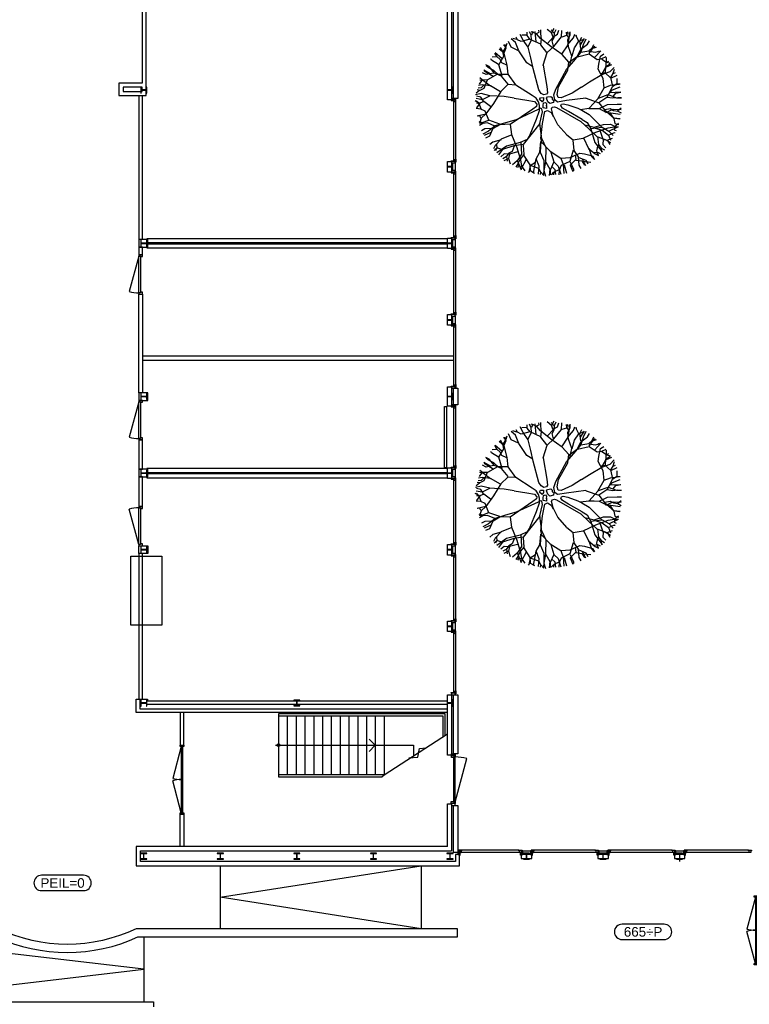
# Model space of a CAD drawing. Header units: millimetres. Extents: x 7256 to 213640, y 21030 to 164335.
# Tile 19 of 70: x 77547 to 96613, y 84586 to 110292. Entities that reach past the tile are written whole.
import ezdxf
from ezdxf.enums import TextEntityAlignment as Align

# ---------------------------------------------------------------- set-up
doc = ezdxf.new("R2010")
doc.units = ezdxf.units.MM
doc.header["$LTSCALE"] = 100
for name, color, linetype in [('AA28----_KONSTRUKTIE', 252, 'Continuous'), ('AL21----_BUITENWAND', 3, 'Continuous'), ('AL22----_BINNENWAND', 2, 'Continuous'), ('AL24----_TRAPPEN', 8, 'Continuous'), ('AL28----_KONSTRUKTIE_BETON', 3, 'Continuous'), ('AL28----_KONSTRUKTIE_STAAL', 1, 'Continuous'), ('AL31----_BUITENKOZIJNEN', 1, 'Continuous'), ('AL32----_BINNENKOZIJNEN', 1, 'Continuous'), ('AL51----_RADIATOREN', 8, 'Continuous'), ('AL90----_GROEN', 3, 'Continuous'), ('AM23----_VLOERPEIL_ORG', 242, 'Continuous')]:
    doc.layers.add(name, color=color, linetype=linetype)
doc.styles.get("Standard").update_dxf_attribs({"font": 'arial.ttf'})

# ---------------------------------------------------------------- blocks, each defined once
blk = doc.blocks.new('HEA 160')
at = {"layer": 'AA28----_KONSTRUKTIE'}
h = blk.add_hatch(color=256, dxfattribs=at)
h.dxf.hatch_style = 1
h.paths.add_polyline_path([(80, -76), (80, -67), (18, -67, -0.414214), (3, -52), (3, 52, -0.414214), (18, 67), (80, 67), (80, 76), (-80, 76), (-80, 67), (-18, 67, -0.414214), (-3, 52), (-3, -52, -0.414214), (-18, -67), (-80, -67), (-80, -76)])
at = {"layer": 'AL28----_KONSTRUKTIE_STAAL'}
blk.add_lwpolyline([(-80, 76), (-80, 67), (-18, 67, -0.414214), (-3, 52), (-3, -52, -0.414214), (-18, -67), (-80, -67), (-80, -76), (80, -76), (80, -67), (18, -67, -0.414214), (3, -52), (3, 52, -0.414214), (18, 67), (80, 67), (80, 76)], format="xyb", close=True, dxfattribs=at)
blk = doc.blocks.new('*U140')
at = {"layer": 'AL31----_BUITENKOZIJNEN'}
blk.add_lwpolyline([(-35, 50), (-1176, 356)], dxfattribs=at)
for points in [[(-1250, 50), (-1215, 50), (-1215, 9), (-1200, 9), (-1200, -50), (-1250, -50)], [(-1215, 9), (-35, 9), (-35, 50), (-1215, 50)], [(-50, -50), (-50, 9), (-35, 9), (-35, 50), (0, 50), (0, -50)]]:
    blk.add_lwpolyline(points, close=True, dxfattribs=at)
blk.add_arc((15, 50), 1230, 165.6028, 180, dxfattribs=at)
blk = doc.blocks.new('*U159')
at = {"layer": 'AL32----_BINNENKOZIJNEN'}
for points in [[(-1030, -50), (-995, -50), (-995, -9), (-980, -9), (-980, 50), (-1030, 50)], [(-50, 50), (-50, -9), (-35, -9), (-35, -50), (0, -50), (0, 50)], [(-995, -9), (-35, -9), (-35, -50), (-995, -50)]]:
    blk.add_lwpolyline(points, close=True, dxfattribs=at)
blk.add_lwpolyline([(-35, -50), (-962, -298)], dxfattribs=at)
blk.add_arc((-35, -50), 960, 180, 195, dxfattribs=at)
blk = doc.blocks.new('*U160')
at = {"layer": 'AL32----_BINNENKOZIJNEN'}
for points in [[(-1030, -50), (-995, -50), (-995, -9), (-980, -9), (-980, 50), (-1030, 50)], [(-50, 50), (-50, -9), (-35, -9), (-35, -50), (0, -50), (0, 50)], [(-995, -9), (-35, -9), (-35, -50), (-995, -50)]]:
    blk.add_lwpolyline(points, close=True, dxfattribs=at)
blk.add_lwpolyline([(-995, -50), (-68, -298)], dxfattribs=at)
blk.add_arc((-995, -50), 960, 345, 0, dxfattribs=at)
blk = doc.blocks.new('*U164')
at = {"layer": 'AL32----_BINNENKOZIJNEN'}
for points in [[(-1800, 50), (-1765, 50), (-1765, -50), (-1800, -50)], [(-1765, 21), (-1765, -21), (-35, -21), (-35, 21)], [(-35, 50), (0, 50), (0, -50), (-35, -50)]]:
    blk.add_lwpolyline(points, close=True, dxfattribs=at)
for points in [[(-900, 21), (-900, -21)], [(-1765, -21), (-929, -245)], [(-35, -21), (-870, -245)]]:
    blk.add_lwpolyline(points, dxfattribs=at)
for centre, start, end in [((-1765, -21), 345, 0.0008), ((-35, -21), 180.0008, 195.0017)]:
    blk.add_arc(centre, 865, start, end, dxfattribs=at)
blk = doc.blocks.new('boom13')
for p, q in [((-606, 955), (-1011, 1186)), ((-449, 798), (-606, 955)), ((-370, 711), (-449, 798)), ((137, 948), (50, 672)), ((-204, 179), (-722, 696)), ((-679, 738), (-388, 450)), ((-213, 484), (-370, 711)), ((50, 672), (6, 360)), ((299, 369), (659, 718)), ((-388, 450), (-261, 327)), ((-261, 327), (-187, 297)), ((-156, 367), (-213, 484)), ((-187, 297), (-156, 327)), ((-156, 327), (-156, 367)), ((6, 360), (32, 289)), ((32, 289), (121, 280)), ((121, 280), (299, 369)), ((-966, 249), (-645, 88)), ((-645, 88), (-379, 36)), ((-379, 36), (-204, 40)), ((-170, 127), (-204, 179)), ((-204, 40), (-170, 70)), ((-170, 70), (-170, 127)), ((228, 49), (201, 13)), ((201, 13), (201, -58)), ((388, 76), (228, 49)), ((950, 127), (388, 76)), ((201, -58), (255, -111)), ((255, -111), (362, -147)), ((362, -147), (935, -144))]:
    blk.add_line(p, q)
for points in [[(-814, 1737), (-669, 1392), (-536, 1248), (-447, 981), (-524, 1248), (-480, 1481), (-536, 1726), (-569, 1837)], [(-708, 1694), (-659, 1803)], [(-413, 759), (-447, 992), (-269, 1281), (-35, 1515), (-13, 1692), (-46, 1926)], [(-257, 1303), (-235, 1570), (-369, 1759), (-402, 1881)], [(-366, 1282), (-285, 1517), (-346, 1659), (-369, 1793), (-399, 1887)], [(-313, 1681), (-246, 1770), (-257, 1904)], [(-285, 1532), (-63, 1735), (-14, 1860), (-45, 1939)], [(-189, 1626), (-250, 1894)], [(-224, 1581), (-146, 1704), (-124, 1926)], [(-55, 1742), (181, 1756), (261, 1834), (270, 1904)], [(-22, 1868), (112, 1906)], [(137, 948), (215, 1182), (313, 1542), (331, 1778), (411, 1903)], [(354, 1515), (343, 1637), (165, 1748), (199, 1926)], [(269, 1841), (364, 1903)], [(321, 1550), (472, 1698), (497, 1863)], [(343, 1648), (488, 1704), (532, 1826)], [(590, 1752), (544, 1831)], [(707, 1648), (598, 1744), (607, 1815)], [(-966, 249), (-1136, 377), (-1160, 636), (-1100, 999), (-1069, 1336), (-1084, 1501), (-1026, 1635)], [(-1158, 1348), (-1114, 1592)], [(-838, 771), (-961, 988), (-951, 1244), (-993, 1420), (-1088, 1527), (-1114, 1604)], [(-874, 1546), (-1008, 1540), (-1062, 1627)], [(-702, 1481), (-858, 1537), (-925, 1692)], [(-169, 984), (-173, 989), (-374, 1274), (-593, 1370), (-859, 1546), (-920, 1704)], [(-585, 1378), (-599, 1520), (-669, 1591), (-715, 1702), (-785, 1773)], [(-669, 1381), (-636, 1592), (-702, 1793)], [(-35, 1515), (210, 1548), (477, 1492), (599, 1537), (788, 1637), (821, 1737)], [(499, 1715), (710, 1781)], [(929, 1057), (924, 1363), (729, 1530), (715, 1656), (740, 1774)], [(800, 1490), (920, 1686)], [(988, 1381), (922, 1526), (922, 1604), (933, 1648)], [(932, 1371), (1068, 1535), (1076, 1574)], [(1020, 1171), (1001, 1377), (1055, 1484), (1130, 1550)], [(1040, 1500), (1046, 1595)], [(-722, 696), (-968, 847), (-1210, 999), (-1342, 1181), (-1459, 1300)], [(-972, 987), (-1092, 1170), (-1254, 1296), (-1400, 1311)], [(-1104, 1115), (-1320, 1126), (-1373, 1231), (-1358, 1377)], [(-969, 892), (-1014, 1192), (-1158, 1337), (-1303, 1415)], [(-1254, 1296), (-1229, 1464), (-1251, 1463)], [(-1095, 1504), (-1160, 1475), (-1194, 1518)], [(685, 691), (848, 929), (1012, 1163), (1200, 1286), (1325, 1397)], [(848, 806), (945, 1056), (1095, 1189), (1176, 1392), (1248, 1462)], [(988, 926), (1177, 1037), (1311, 1192), (1333, 1337)], [(1119, 1196), (1316, 1218), (1395, 1296)], [(1214, 1211), (1341, 1351)], [(-1218, 1007), (-1423, 978), (-1532, 1026), (-1602, 1097)], [(-1330, 1129), (-1455, 1092), (-1557, 1142)], [(-1383, 1234), (-1502, 1265)], [(766, 803), (988, 914), (1244, 892), (1422, 926), (1533, 1014), (1611, 1037)], [(1305, 896), (1432, 1083), (1519, 1137)], [(1311, 1192), (1478, 1159), (1478, 1181)], [(-1509, -64), (-1555, 179), (-1512, 448), (-1563, 568), (-1672, 752), (-1774, 780)], [(-1451, 712), (-1677, 725), (-1768, 772)], [(-1157, 647), (-1453, 701), (-1638, 830), (-1700, 903)], [(-1427, 965), (-1568, 891), (-1646, 887), (-1690, 896)], [(-1598, 808), (-1608, 902), (-1661, 962)], [(-1548, 1010), (-1643, 1011)], [(-679, 738), (-791, 848), (-980, 892), (-1347, 903), (-1637, 1026)], [(-169, 984), (-101, 476), (-74, 236), (-3, 182), (130, 191), (264, 289), (685, 691)], [(659, 718), (855, 798), (1090, 685), (1371, 447), (1644, 247), (1792, 175), (1878, 56)], [(945, 124), (950, 127), (1245, 314), (1352, 529), (1541, 785), (1701, 838)], [(1098, 677), (1297, 903), (1502, 996), (1597, 1011)], [(1463, 973), (1549, 932), (1627, 947)], [(1542, 801), (1542, 935), (1631, 984)], [(-1613, 398), (-1733, 556), (-1840, 584)], [(-1736, 459), (-1813, 667)], [(1360, 520), (1502, 527), (1577, 594), (1689, 634), (1764, 701)], [(1472, 391), (1592, 570), (1710, 561), (1827, 474)], [(1600, 578), (1633, 704), (1728, 766)], [(1681, 627), (1788, 573)], [(1718, 569), (1805, 655)], [(-1529, 325), (-1650, 308), (-1752, 124), (-1932, 149)], [(-1395, 307), (-1656, 145), (-1699, -108), (-1799, -185), (-1913, -224)], [(-1138, 366), (-1403, 320), (-1594, 382), (-1810, 346), (-1907, 371)], [(-1674, 471), (-1860, 508)], [(-1661, 307), (-1724, 449), (-1848, 487)], [(1252, 306), (1483, 213), (1628, 268), (1763, 283), (1859, 309)], [(1800, 183), (1809, 254), (1864, 261)], [(-1667, 148), (-1877, 180), (-1915, 167)], [(-879, -432), (-510, -289), (-226, -147), (-217, -67), (-297, 5), (-404, 31)], [(0, 162), (-62, 137), (-62, 37), (0, 0), (100, -12), (125, 25), (112, 112), (75, 137), (37, 125), (0, 150)], [(1499, 212), (1690, -20), (1812, -74), (1893, -48)], [(1521, -126), (1674, 12), (1792, 33), (1890, 12)], [(1587, 113), (1858, 159)], [(1797, 55), (1876, 106)], [(-1701, -27), (-1930, -25)], [(-879, -432), (-967, -449), (-1264, -286), (-1509, -64), (-1688, -51), (-1919, -96)], [(-1566, -256), (-1692, -185), (-1916, -173)], [(-1789, -188), (-1814, -330), (-1879, -359)], [(-891, -407), (-492, -352), (-218, -204), (-135, -200), (-113, -230), (-130, -300), (-237, -923)], [(-702, -669), (-359, -405), (-163, -271), (-39, -236), (59, -236), (166, -271), (264, -360), (639, -692)], [(-87, -62), (-162, -87), (-125, -162), (-62, -150), (0, -125), (0, -62), (-37, -50), (-100, -75)], [(75, -100), (37, -150), (112, -200), (150, -162), (137, -87), (75, -100)], [(935, -144), (1224, -133), (1510, -124), (1721, -202), (1884, -236)], [(986, -142), (1123, -269), (1479, -385), (1713, -415), (1834, -501)], [(1697, -28), (1699, -264), (1772, -347), (1843, -360)], [(1821, -67), (1852, -203)], [(-1662, -350), (-1754, -288), (-1887, -306)], [(-1505, -468), (-1710, -415), (-1864, -478)], [(-1817, -341), (-1861, -422)], [(-1287, -276), (-1555, -267), (-1737, -410), (-1857, -449)], [(-891, -407), (-1135, -370), (-1495, -471), (-1706, -577), (-1854, -573)], [(-1693, -853), (-1356, -691), (-1218, -551), (-956, -449), (-1218, -540), (-1454, -507), (-1695, -574), (-1805, -613)], [(-492, -352), (-495, -358), (-911, -922), (-881, -1160), (-895, -1478), (-999, -1611)], [(319, -824), (184, -520), (95, -342), (15, -298), (-39, -325), (-83, -431), (-318, -1107)], [(1486, -393), (1626, -551), (1790, -585)], [(1780, -356), (1837, -454)], [(-1728, -663), (-1831, -613)], [(-1477, -889), (-1610, -694), (-1718, -666), (-1783, -695)], [(-1344, -691), (-1557, -668), (-1754, -744)], [(-1443, -729), (-1491, -887), (-1643, -962)], [(-702, -669), (-806, -786), (-841, -977), (-833, -1345), (-941, -1639)], [(638, -689), (708, -890), (584, -1119), (332, -1387), (120, -1650), (40, -1795), (-83, -1874)], [(637, -691), (642, -693), (968, -818), (1204, -776), (1522, -774), (1661, -871)], [(1535, -766), (1643, -686), (1736, -728)], [(1565, -784), (1666, -680), (1736, -692)], [(1674, -672), (1756, -630)], [(-1602, -926), (-1703, -830)], [(-1179, -979), (-1466, -892), (-1599, -915), (-1651, -982)], [(-1308, -945), (-1507, -1134)], [(-922, -919), (-1165, -971), (-1255, -1096), (-1359, -1184), (-1424, -1259)], [(-841, -966), (-1139, -1026), (-1276, -1177), (-1346, -1326)], [(-237, -923), (-239, -1212), (-245, -1498), (-333, -1704), (-375, -1866)], [(319, -824), (428, -1069), (547, -1423), (663, -1629), (666, -1778)], [(717, -882), (962, -992), (1087, -1149), (1286, -1240), (1352, -1315)], [(963, -976), (1270, -987), (1446, -800), (1573, -792), (1689, -823)], [(966, -829), (1029, -1069), (1159, -1153), (1252, -1252), (1330, -1314)], [(1201, -787), (1292, -897), (1390, -917), (1490, -983), (1588, -1004)], [(1277, -995), (1434, -1138), (1473, -1149)], [(1403, -869), (1592, -998)], [(1479, -981), (1500, -1099)], [(-318, -1107), (-576, -1144), (-942, -1102), (-1280, -1088), (-1443, -1111), (-1580, -1060)], [(-1287, -1178), (-1533, -1146)], [(-1445, -1122), (-1413, -1185), (-1455, -1222)], [(-1057, -1112), (-1057, -1328), (-1160, -1386), (-1306, -1378)], [(-892, -1157), (-1006, -1242), (-1031, -1339), (-1102, -1435), (-1127, -1532)], [(-587, -1142), (-626, -1440), (-745, -1631), (-816, -1696)], [(-307, -1109), (-249, -1371), (-300, -1565), (-254, -1779), (-274, -1877)], [(576, -1126), (792, -1336), (874, -1546), (884, -1641)], [(1038, -1082), (966, -1374), (995, -1505), (1065, -1554)], [(1011, -1213), (1210, -1402)], [(1093, -1173), (1105, -1371), (1179, -1454)], [(1103, -1268), (1237, -1402)], [(-1099, -1424), (-1218, -1439)], [(-1162, -1397), (-1187, -1517)], [(-1059, -1339), (-1017, -1461), (-1061, -1566)], [(-887, -1491), (-812, -1602), (-859, -1694)], [(-637, -1438), (-639, -1665), (-681, -1758)], [(-248, -1508), (-117, -1669), (-102, -1788), (-127, -1884)], [(-235, -1363), (-61, -1615), (194, -1645), (276, -1742), (321, -1853)], [(271, -1486), (445, -1614), (430, -1731), (336, -1844)], [(544, -1434), (501, -1641), (572, -1792)], [(963, -1385), (775, -1528), (752, -1636), (784, -1700)], [(784, -1343), (965, -1480), (1014, -1570)], [(853, -1505), (808, -1589), (819, -1668)], [(1006, -1508), (916, -1614)], [(-726, -1590), (-819, -1605), (-876, -1661)], [(-316, -1584), (-467, -1712), (-490, -1821)], [(-386, -1649), (-414, -1837)], [(-63, -1626), (-84, -1837), (-69, -1874)], [(-81, -1793), (-33, -1875)], [(113, -1651), (122, -1880)], [(278, -1731), (422, -1749), (454, -1813)], [(433, -1752), (515, -1792)], [(437, -1740), (518, -1831)], [(452, -1623), (576, -1662), (633, -1760)], [(750, -1647), (705, -1752)], [(47, -1803), (118, -1815), (122, -1870)]]:
    blk.add_lwpolyline(points)
blk = doc.blocks.new('$23_peil')
at = {"layer": 'AM23----_VLOERPEIL_ORG'}
blk.add_lwpolyline([(-550, -200), (550, -200, 0.414214), (750, 0), (750, 0, 0.414214), (550, 200), (-550, 200, 0.414214), (-750, 0), (-750, 0, 0.414214)], format="xyb", close=True, dxfattribs=at)
at = {"layer": 'AM23----_VLOERPEIL_ORG', "flags": 12}
blk.add_attdef('$23_PEILMAAT', text='', height=250, dxfattribs=at).set_placement((0, 0), align=Align.MIDDLE_CENTER)

msp = doc.modelspace()

# ---------------------------------------------------------------- linework, layer by layer
at = {"layer": 'AL21----_BUITENWAND'}
for points in [[(88835, 116514), (88835, 108201), (88725, 108201), (88725, 116514)], [(88725, 88707), (88725, 89817), (88835, 89817), (88835, 88597)]]:
    msp.add_lwpolyline(points, dxfattribs=at)
for points in [[(89205, 112359), (89205, 112249), (88995, 112249), (88995, 108239), (88885, 108239), (88885, 112359)], [(88725, 106592), (88835, 106592), (88835, 106316), (88725, 106316)], [(88725, 104592), (88835, 104592), (88835, 104316), (88725, 104316)], [(88725, 102592), (88835, 102592), (88835, 102316), (88725, 102316)], [(88725, 100707), (88835, 100707), (88835, 100201), (88725, 100201)], [(88885, 100669), (88995, 100669), (88995, 100239), (88885, 100239)], [(88725, 98592), (88835, 98592), (88835, 98316), (88725, 98316)], [(88725, 96592), (88835, 96592), (88835, 96316), (88725, 96316)], [(88725, 94592), (88835, 94592), (88835, 94316), (88725, 94316)], [(88725, 92669), (88835, 92669), (88835, 91091), (88725, 91091)], [(88885, 92669), (88995, 92669), (88995, 91129), (88885, 91129)], [(88885, 89779), (88995, 89779), (88995, 88549), (88885, 88549)], [(90655, 88499), (90655, 88389), (90931, 88389), (90931, 88499)], [(92655, 88499), (92655, 88389), (92931, 88389), (92931, 88499)], [(94655, 88499), (94655, 88389), (94931, 88389), (94931, 88499)]]:
    msp.add_lwpolyline(points, close=True, dxfattribs=at)
at = {"layer": 'AL22----_BINNENWAND'}
for points in [[(80855, 112524), (80140, 112524), (80140, 112194), (80745, 112194), (80745, 108639), (80140, 108639), (80140, 108309), (80855, 108309)], [(80250, 108529), (80250, 108419), (80745, 108419), (80745, 108529)], [(80659, 104554), (80659, 104354), (80895, 104354), (80895, 104554)], [(80659, 104354), (80659, 104156), (80759, 104156), (80759, 104354)], [(80759, 101504), (80759, 101404), (88888, 101404), (88888, 101504)], [(80659, 100554), (80659, 100354), (80895, 100354), (80895, 100554)], [(80659, 99324), (80659, 98554), (80759, 98554), (80759, 99324)], [(80659, 98554), (80659, 98354), (80895, 98354), (80895, 98554)], [(80866, 98574), (80866, 98474), (88725, 98474), (88725, 98574)], [(80759, 98354), (80659, 98354), (80659, 97584), (80759, 97584)], [(80866, 98434), (80866, 98334), (88725, 98334), (88725, 98434)], [(80659, 96554), (80895, 96554), (80895, 96354), (80659, 96354)]]:
    msp.add_lwpolyline(points, close=True, dxfattribs=at)
for points in [[(80659, 108309), (80659, 104534)], [(80759, 104554), (80759, 108309)], [(88725, 104574), (80869, 104574), (80869, 104474), (88725, 104474)], [(88725, 104434), (80869, 104434), (80869, 104334), (88725, 104334)], [(80659, 100554), (80659, 103126), (80759, 103126), (80759, 100554)], [(80659, 96354), (80659, 92554)], [(80759, 92554), (80759, 96354)], [(88725, 92201), (80590, 92201), (80590, 92554), (80690, 92554), (80690, 92301), (88725, 92301)], [(80690, 92554), (80889, 92554), (80889, 92512)], [(88725, 92412), (80866, 92412), (80866, 92512), (88725, 92512)], [(81740, 92201), (81740, 91354), (81840, 91354), (81840, 92201)], [(81740, 88707), (81740, 89554), (81840, 89554), (81840, 88707)], [(88725, 88707), (80590, 88707), (80590, 88201), (89043, 88201), (89043, 88499), (88933, 88499), (88933, 88311), (80700, 88311), (80700, 88597), (88835, 88597)], [(72590, 80354), (72590, 84654), (81043, 84654), (81043, 84519)]]:
    msp.add_lwpolyline(points, dxfattribs=at)
msp.add_lwpolyline([(88990, 86559), (80590, 86559, -0.227992), (76990, 86559), (72590, 86559), (72590, 86349), (76943, 86349, 0.22216), (80638, 86349), (88990, 86349)], format="xyb", close=True, dxfattribs=at)
at = {"layer": 'AL24----_TRAPPEN'}
for points in [[(88664, 91607), (88664, 92174), (84310, 92174), (84310, 92118), (88608, 92118), (88608, 91570)], [(84310, 92118), (84310, 90580)], [(84540, 92118), (84540, 90580)], [(84770, 92118), (84770, 90580)], [(85000, 92118), (85000, 90580)], [(85230, 92118), (85230, 90580)], [(85460, 92118), (85460, 90580)], [(85690, 92118), (85690, 90580)], [(85920, 92118), (85920, 90580)], [(86150, 92118), (86150, 90580)], [(86380, 92118), (86380, 90580)], [(86610, 92118), (86610, 90580)], [(86840, 92118), (86840, 90580)], [(87070, 92118), (87070, 90580)], [(87014, 90524), (87070, 90580), (88725, 91646)], [(84234, 91349), (87839, 91349), (87839, 91075)], [(86678, 91512), (86840, 91349), (86678, 91186)], [(87715, 91025), (87947, 91043), (87998, 91263), (88161, 91282)], [(87070, 90580), (84310, 90580), (84310, 90524), (87014, 90524)], [(82790, 88201), (82790, 86559)], [(73540, 84654), (80790, 85501), (73540, 86349)], [(80790, 86349), (80790, 84654)]]:
    msp.add_lwpolyline(points, dxfattribs=at)
msp.add_lwpolyline([(88040, 88201), (88040, 86559), (82790, 87380)], close=True, dxfattribs=at)
msp.add_circle((84310, 91349), 37.9, dxfattribs=at)
at = {"layer": 'AL28----_KONSTRUKTIE_STAAL'}
msp.add_lwpolyline([(94790, 88530), (94790, 88319)], dxfattribs=at)
at = {"layer": 'AL31----_BUITENKOZIJNEN'}
for points in [[(88835, 108201), (88925, 108201), (88925, 108239), (88835, 108239)], [(88820, 108201), (88820, 108183), (88888, 108183), (88888, 108201)], [(88888, 108157), (88925, 108157), (88925, 108139), (88948, 108139), (88948, 108219), (88925, 108219), (88925, 108201), (88888, 108201)], [(88820, 106592), (88820, 106610), (88888, 106610), (88888, 106592)], [(88835, 106554), (88925, 106554), (88925, 106592), (88835, 106592)], [(88888, 106592), (88888, 106636), (88925, 106636), (88925, 106654), (88948, 106654), (88948, 106574), (88925, 106574), (88925, 106592)], [(88820, 106316), (88820, 106298), (88888, 106298), (88888, 106316)], [(88835, 106316), (88925, 106316), (88925, 106354), (88835, 106354)], [(88888, 106272), (88925, 106272), (88925, 106254), (88948, 106254), (88948, 106334), (88925, 106334), (88925, 106316), (88888, 106316)], [(88888, 104592), (88888, 104636), (88925, 104636), (88925, 104654), (88948, 104654), (88948, 104574), (88925, 104574), (88925, 104592)], [(88820, 104592), (88820, 104610), (88888, 104610), (88888, 104592)], [(88835, 104554), (88925, 104554), (88925, 104592), (88835, 104592)], [(88820, 104316), (88820, 104298), (88888, 104298), (88888, 104316)], [(88835, 104316), (88925, 104316), (88925, 104354), (88835, 104354)], [(88888, 104272), (88925, 104272), (88925, 104254), (88948, 104254), (88948, 104334), (88925, 104334), (88925, 104316), (88888, 104316)], [(88820, 102592), (88820, 102610), (88888, 102610), (88888, 102592)], [(88835, 102554), (88925, 102554), (88925, 102592), (88835, 102592)], [(88888, 102592), (88888, 102636), (88925, 102636), (88925, 102654), (88948, 102654), (88948, 102574), (88925, 102574), (88925, 102592)], [(88820, 102316), (88820, 102298), (88888, 102298), (88888, 102316)], [(88835, 102316), (88925, 102316), (88925, 102354), (88835, 102354)], [(88888, 102272), (88925, 102272), (88925, 102254), (88948, 102254), (88948, 102334), (88925, 102334), (88925, 102316), (88888, 102316)], [(88888, 100707), (88888, 100751), (88925, 100751), (88925, 100769), (88948, 100769), (88948, 100689), (88925, 100689), (88925, 100707)], [(88820, 100707), (88820, 100725), (88888, 100725), (88888, 100707)], [(88835, 100669), (88925, 100669), (88925, 100707), (88835, 100707)], [(88820, 100201), (88820, 100183), (88888, 100183), (88888, 100201)], [(88835, 100201), (88925, 100201), (88925, 100239), (88835, 100239)], [(88888, 100157), (88925, 100157), (88925, 100139), (88948, 100139), (88948, 100219), (88925, 100219), (88925, 100201), (88888, 100201)], [(88820, 98592), (88820, 98610), (88888, 98610), (88888, 98592)], [(88835, 98554), (88925, 98554), (88925, 98592), (88835, 98592)], [(88888, 98592), (88888, 98636), (88925, 98636), (88925, 98654), (88948, 98654), (88948, 98574), (88925, 98574), (88925, 98592)], [(88820, 98316), (88820, 98298), (88888, 98298), (88888, 98316)], [(88835, 98316), (88925, 98316), (88925, 98354), (88835, 98354)], [(88888, 98272), (88925, 98272), (88925, 98254), (88948, 98254), (88948, 98334), (88925, 98334), (88925, 98316), (88888, 98316)], [(88820, 96592), (88820, 96610), (88888, 96610), (88888, 96592)], [(88835, 96554), (88925, 96554), (88925, 96592), (88835, 96592)], [(88888, 96592), (88888, 96636), (88925, 96636), (88925, 96654), (88948, 96654), (88948, 96574), (88925, 96574), (88925, 96592)], [(88820, 96316), (88820, 96298), (88888, 96298), (88888, 96316)], [(88835, 96316), (88925, 96316), (88925, 96354), (88835, 96354)], [(88888, 96272), (88925, 96272), (88925, 96254), (88948, 96254), (88948, 96334), (88925, 96334), (88925, 96316), (88888, 96316)], [(88820, 94592), (88820, 94610), (88888, 94610), (88888, 94592)], [(88888, 94592), (88888, 94636), (88925, 94636), (88925, 94654), (88948, 94654), (88948, 94574), (88925, 94574), (88925, 94592)], [(88835, 94554), (88925, 94554), (88925, 94592), (88835, 94592)], [(88835, 94316), (88925, 94316), (88925, 94354), (88835, 94354)], [(88820, 94316), (88820, 94298), (88888, 94298), (88888, 94316)], [(88888, 94272), (88925, 94272), (88925, 94254), (88948, 94254), (88948, 94334), (88925, 94334), (88925, 94316), (88888, 94316)], [(88820, 92707), (88820, 92725), (88888, 92725), (88888, 92707)], [(88835, 92669), (88925, 92669), (88925, 92707), (88835, 92707)], [(88888, 92707), (88888, 92751), (88925, 92751), (88925, 92769), (88948, 92769), (88948, 92689), (88925, 92689), (88925, 92707)], [(88825, 91079), (88825, 91091), (88835, 91091), (88835, 91129), (88925, 91129), (88925, 91079)], [(88825, 89829), (88825, 89817), (88835, 89817), (88835, 89779), (88925, 89779), (88925, 89829)], [(89043, 88499), (89043, 88589), (88995, 88589), (88995, 88499)], [(89087, 88552), (89087, 88589), (89105, 88589), (89105, 88612), (89025, 88612), (89025, 88589), (89043, 88589), (89043, 88552)], [(89043, 88484), (89061, 88484), (89061, 88552), (89043, 88552)], [(90655, 88552), (90611, 88552), (90611, 88589), (90593, 88589), (90593, 88612), (90673, 88612), (90673, 88589), (90655, 88589)], [(90655, 88484), (90637, 88484), (90637, 88552), (90655, 88552)], [(90693, 88499), (90693, 88589), (90655, 88589), (90655, 88499)], [(90931, 88499), (90931, 88589), (90893, 88589), (90893, 88499)], [(90975, 88552), (90975, 88589), (90993, 88589), (90993, 88612), (90913, 88612), (90913, 88589), (90931, 88589), (90931, 88552)], [(90931, 88484), (90949, 88484), (90949, 88552), (90931, 88552)], [(92655, 88552), (92611, 88552), (92611, 88589), (92593, 88589), (92593, 88612), (92673, 88612), (92673, 88589), (92655, 88589)], [(92655, 88484), (92637, 88484), (92637, 88552), (92655, 88552)], [(92693, 88499), (92693, 88589), (92655, 88589), (92655, 88499)], [(92931, 88499), (92931, 88589), (92893, 88589), (92893, 88499)], [(92975, 88552), (92975, 88589), (92993, 88589), (92993, 88612), (92913, 88612), (92913, 88589), (92931, 88589), (92931, 88552)], [(92931, 88484), (92949, 88484), (92949, 88552), (92931, 88552)], [(94655, 88552), (94611, 88552), (94611, 88589), (94593, 88589), (94593, 88612), (94673, 88612), (94673, 88589), (94655, 88589)], [(94655, 88484), (94637, 88484), (94637, 88552), (94655, 88552)], [(94693, 88499), (94693, 88589), (94655, 88589), (94655, 88499)], [(94931, 88499), (94931, 88589), (94893, 88589), (94893, 88499)], [(94975, 88552), (94975, 88589), (94993, 88589), (94993, 88612), (94913, 88612), (94913, 88589), (94931, 88589), (94931, 88552)], [(94931, 88484), (94949, 88484), (94949, 88552), (94931, 88552)], [(96655, 88552), (96611, 88552), (96611, 88589), (96593, 88589), (96593, 88612), (96673, 88612), (96673, 88589), (96655, 88589)]]:
    msp.add_lwpolyline(points, close=True, dxfattribs=at)
for points in [[(88888, 106636), (88888, 108157)], [(88948, 106654), (88948, 108139)], [(88925, 106554), (88925, 106354)], [(88888, 104636), (88888, 106272)], [(88948, 104654), (88948, 106254)], [(88925, 104554), (88925, 104354)], [(88888, 102636), (88888, 104272)], [(88948, 102654), (88948, 104254)], [(88925, 102554), (88925, 102354)], [(88888, 100751), (88888, 102272)], [(88948, 100769), (88948, 102254)], [(88888, 98636), (88888, 100157)], [(88948, 98654), (88948, 100139)], [(88925, 98554), (88925, 98354)], [(88888, 96636), (88888, 98272)], [(88948, 96654), (88948, 98254)], [(88925, 96554), (88925, 96354)], [(88888, 94636), (88888, 96272)], [(88948, 94654), (88948, 96254)], [(88925, 94554), (88925, 94354)], [(88888, 92751), (88888, 94272)], [(88948, 92769), (88948, 94254)], [(90611, 88552), (89087, 88552)], [(90593, 88612), (89105, 88612)], [(90693, 88589), (90893, 88589)], [(92611, 88552), (90975, 88552)], [(92593, 88612), (90993, 88612)], [(92693, 88589), (92893, 88589)], [(94611, 88552), (92975, 88552)], [(94593, 88612), (92993, 88612)], [(94693, 88589), (94893, 88589)], [(96611, 88552), (94975, 88552)], [(96593, 88612), (94993, 88612)]]:
    msp.add_lwpolyline(points, dxfattribs=at)
at = {"layer": 'AL32----_BINNENKOZIJNEN'}
msp.add_lwpolyline([(80452, 96287), (81259, 96287), (81259, 94487), (80452, 94487)], close=True, dxfattribs=at)
at = {"layer": 'AL51----_RADIATOREN'}
msp.add_lwpolyline([(88649, 100196), (88699, 100196), (88699, 98596), (88649, 98596)], close=True, dxfattribs=at)

# ---------------------------------------------------------------- block references
at = {"layer": 'AL28----_KONSTRUKTIE_BETON', "rotation": 90}
for p in [(80790, 108454), (88790, 108454), (88790, 106454), (80790, 104454), (88790, 104454), (88790, 102454), (80790, 100454), (88790, 100454), (80790, 98454), (88790, 98454), (80790, 96454), (88790, 96454), (88790, 94454), (80790, 92454), (88790, 92454)]:
    msp.add_blockref('HEA 160', p, dxfattribs=at)
at = {"layer": 'AL28----_KONSTRUKTIE_BETON'}
for p in [(84790, 92454), (80790, 88454), (82790, 88454), (84790, 88454), (86790, 88454), (88790, 88454), (90790, 88454), (92790, 88454), (94790, 88454)]:
    msp.add_blockref('HEA 160', p, dxfattribs=at)
at = {"layer": 'AL31----_BUITENKOZIJNEN', "rotation": 269.9263567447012}
msp.add_blockref('*U140', (88875, 89829), dxfattribs=at)
at = {"layer": 'AL32----_BINNENKOZIJNEN', "rotation": 270}
for name, p in [('*U160', (80709, 103126)), ('*U160', (80709, 99324)), ('*U159', (80709, 96554)), ('*U164', (81790, 89554)), ('*U164', (96793, 85621))]:
    msp.add_blockref(name, p, dxfattribs=at)
at = {"layer": 'AL90----_GROEN', "linetype": 'Continuous', "xscale": -1, "rotation": 285.2119295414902}
for p in [(91351, 108151), (91351, 97903)]:
    msp.add_blockref('boom13', p, dxfattribs=at)
at = {"layer": 'AM23----_VLOERPEIL_ORG'}
ref = msp.add_blockref('$23_peil', (78668, 87754), dxfattribs=at)
ref.add_attrib('$23_PEILMAAT', 'PEIL=0', dxfattribs={"height": 250}).set_placement((78668, 87754), align=Align.MIDDLE_CENTER)
ref = msp.add_blockref('$23_peil', (93837, 86478), dxfattribs=at)
ref.add_attrib('$23_PEILMAAT', '665÷P', dxfattribs={"height": 250}).set_placement((93837, 86478), align=Align.MIDDLE_CENTER)

doc.saveas('drawing.dxf')
